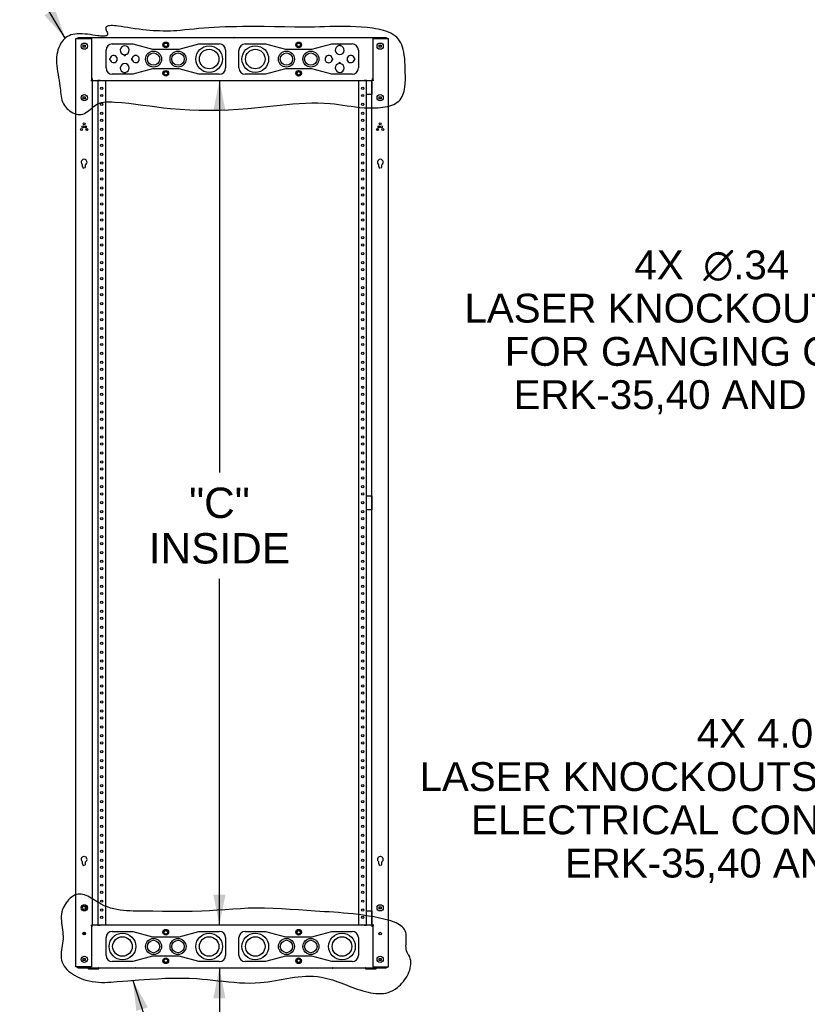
# Model space of a CAD drawing. Header units: inches. Extents: x 6 to 353, y 6 to 228.
# Tile 5 of 256: x 116 to 171, y 76 to 145. Entities that reach past the tile are written whole.
import ezdxf
from ezdxf.enums import TextEntityAlignment as Align

# ---------------------------------------------------------------- set-up
doc = ezdxf.new("R2010")
doc.units = ezdxf.units.IN
doc.header["$LTSCALE"] = 19.946667
doc.header["$MEASUREMENT"] = 0
doc.layers.get('0').update_dxf_attribs({"linetype": 'CONTINUOUS'})
for name, color, linetype in [('03_ALL_AXES', 7, 'CONTINUOUS'), ('08_ALL_COSMETICS', 7, 'CONTINUOUS'), ('09_ALL_DETAIL_ITEMS', 7, 'CONTINUOUS')]:
    doc.layers.add(name, color=color, linetype=linetype)
doc.styles.get("Standard").update_dxf_attribs({"font": 'arial.ttf'})
doc.styles.add('TEXTSTYLE_1', font='gdt_____.ttf', dxfattribs={"width": 0.8})
doc.dimstyles.new('DIMSTYLE_2', dxfattribs={"dimtxt": 2.133333, "dimasz": 2.133333, "dimexe": 0.06, "dimexo": 0.0625, "dimgap": 0.05, "dimtad": 0, "dimtih": 1, "dimtoh": 1, "dimzin": 4, "dimdsep": 46, "dimtxsty": 'Standard', "dimblk": '_FILLED', "dimblk1": '_FILLED', "dimblk2": '_FILLED', "dimcen": 0.09, "dimadec": 0, "dimazin": 0, "dimtfac": 1, "dimtofl": 0, "dimtmove": 0, "dimatfit": 3, "dimldrblk": '_FILLED', "dimfxl": 0, "dimtolj": 1, "dimtzin": 4, "dimarcsym": 0})
doc.dimstyles.new('DIMSTYLE_3', dxfattribs={"dimtxt": 2.026667, "dimasz": 2.133333, "dimexe": 0.06, "dimexo": 0.0625, "dimgap": 0.09, "dimtad": 0, "dimtih": 1, "dimtoh": 1, "dimzin": 4, "dimdsep": 46, "dimtxsty": 'Standard', "dimblk": '_FILLED', "dimblk1": '_FILLED', "dimblk2": '_FILLED', "dimcen": 0.09, "dimadec": 0, "dimazin": 0, "dimtfac": 1, "dimtmove": 0, "dimatfit": 2, "dimldrblk": '_FILLED', "dimfxl": 0, "dimtolj": 1, "dimtzin": 4, "dimarcsym": 0})
doc.dimstyles.new('DIMSTYLE_4', dxfattribs={"dimtxt": 2.133333, "dimasz": 2.133333, "dimexe": 0.06, "dimexo": 0.0625, "dimgap": 0.05, "dimtad": 0, "dimtih": 1, "dimtoh": 1, "dimdec": 3, "dimzin": 4, "dimdsep": 46, "dimtxsty": 'Standard', "dimblk": '_FILLED', "dimblk1": '_FILLED', "dimblk2": '_FILLED', "dimcen": 0.09, "dimadec": 0, "dimazin": 0, "dimtfac": 1, "dimtdec": 3, "dimtofl": 0, "dimtmove": 0, "dimatfit": 3, "dimldrblk": '_FILLED', "dimfxl": 0, "dimtolj": 1, "dimtzin": 4, "dimarcsym": 0})
doc.dimstyles.get("Standard").update_dxf_attribs({"dimtxt": 2.133333, "dimasz": 2.133333, "dimexe": 0.06, "dimexo": 0.0625, "dimgap": 0.09, "dimtad": 0, "dimtih": 1, "dimtoh": 1, "dimdec": 3, "dimzin": 4, "dimdsep": 46, "dimtxsty": 'Standard', "dimblk": '_FILLED', "dimblk1": '_FILLED', "dimblk2": '_FILLED', "dimcen": 0.09, "dimadec": 0, "dimazin": 0, "dimtp": 0.01, "dimtm": 0.01, "dimtfac": 1, "dimtdec": 3, "dimtofl": 0, "dimtmove": 0, "dimatfit": 3, "dimldrblk": '_FILLED', "dimfxl": 0, "dimtolj": 1, "dimtzin": 4, "dimarcsym": 0})

# ---------------------------------------------------------------- blocks, each defined once
blk = doc.blocks.new('_FILLED')
at = {"color": 0, "linetype": 'ByBlock'}
blk.add_solid([(0, 0), (-1, 0.2), (-1, -0.2)], dxfattribs=at)
blk = doc.blocks.new('*D8')
at = {"color": 7, "linetype": 'Continuous'}
for p, q in [((184.631, 131.43), (180.643, 127.643)), ((180.643, 127.643), (176.323, 127.643))]:
    blk.add_line(p, q, dxfattribs=at)
at = {"color": 7, "linetype": 'Continuous', "xscale": 2.1333333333, "yscale": 2.1333333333, "zscale": 2.1333333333, "rotation": 43.5191619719}
blk.add_blockref('_FILLED', (184.631, 131.43), dxfattribs=at)
at = {"color": 7, "linetype": 'Continuous'}
for s, height, p in [('[', 2.027, (172.952, 126.63)), (']', 2.027, (175.31, 126.63)), ('4X ', 2.0267, (163.507, 126.63)), ('.34', 2.0267, (170.142, 126.63)), ('9', 2.027, (174.526, 126.63)), ('LASER KNOCKOUTS', 2.02667, (175.31, 123.59)), ('FOR GANGING ON', 2.02667, (175.31, 120.55)), ('ERK-35,40 AND 44', 2.02667, (175.31, 117.51))]:
    blk.add_text(s, height=height, dxfattribs=at).set_placement(p, align=Align.RIGHT)
at = {"color": 7, "linetype": 'Continuous', "style": 'TEXTSTYLE_1'}
blk.add_text('n', height=2.027, dxfattribs=at).set_placement((166.209, 126.63), align=Align.RIGHT)
blk = doc.blocks.new('*D9')
at = {"color": 7, "linetype": 'Continuous'}
for p, q in [((186.25, 97.872), (184.248, 94.719)), ((184.248, 94.719), (179.928, 94.719))]:
    blk.add_line(p, q, dxfattribs=at)
at = {"color": 7, "linetype": 'Continuous', "xscale": 2.1333333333, "yscale": 2.1333333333, "zscale": 2.1333333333, "rotation": 57.5850262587}
blk.add_blockref('_FILLED', (186.25, 97.872), dxfattribs=at)
at = {"color": 7, "linetype": 'Continuous'}
for s, p in [('4X 4.0 [102]', (178.915, 93.706)), ('LASER KNOCKOUTS FOR', (178.915, 90.666)), (' ELECTRICAL CONDUIT', (178.915, 87.626)), ('ERK-35,40 AND 44', (178.915, 84.586))]:
    blk.add_text(s, height=2.02667, dxfattribs=at).set_placement(p, align=Align.RIGHT)
blk = doc.blocks.new('*D19')
at = {"color": 7, "linetype": 'Continuous'}
for p, q in [((130.075, 140.608), (130.075, 113.056)), ((130.075, 81.238), (130.075, 105.589))]:
    blk.add_line(p, q, dxfattribs=at)
at = {"color": 7, "linetype": 'Continuous', "xscale": 2.1333333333, "yscale": 2.1333333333, "zscale": 2.1333333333}
for p, rotation in [((130.075, 140.608), 90), ((130.075, 81.238), 270)]:
    blk.add_blockref('_FILLED', p, dxfattribs=dict(at, rotation=rotation))
at = {"color": 7, "linetype": 'Continuous'}
for s, p in [('"C"', (130.075, 109.856)), ('INSIDE', (130.075, 106.656))]:
    blk.add_text(s, height=2.1333, dxfattribs=at).set_placement(p, align=Align.CENTER)
blk = doc.blocks.new('*D20')
at = {"color": 7, "linetype": 'Continuous'}
for p, q in [((130.075, 81.238), (130.075, 86.571)), ((130.075, 78.238), (130.075, 72.536)), ((130.075, 72.536), (134.342, 72.536))]:
    blk.add_line(p, q, dxfattribs=at)
at = {"color": 7, "linetype": 'Continuous', "xscale": 2.1333333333, "yscale": 2.1333333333, "zscale": 2.1333333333}
for p, rotation in [((130.075, 81.238), 270), ((130.075, 78.238), 90)]:
    blk.add_blockref('_FILLED', p, dxfattribs=dict(at, rotation=rotation))
at = {"color": 7, "linetype": 'Continuous'}
for s, height, p in [('2X ', 2.1333, (135.408, 71.469)), ('3.00', 2.1333, (139.873, 71.469)), ('[', 2.133, (147.804, 71.469)), ('76', 2.1333, (148.629, 71.469)), (']', 2.133, (151.944, 71.469)), ('REAR OF', 2.1333, (135.408, 68.269)), ('RACK', 2.1333, (135.408, 65.069))]:
    blk.add_text(s, height=height, dxfattribs=at).set_placement(p)

msp = doc.modelspace()

# ---------------------------------------------------------------- linework, layer by layer
at = {"color": 7, "linetype": 'Continuous'}
for p, q in [((119.988, 78.2977), (119.988, 143.5477)), ((119.988, 143.5477), (121.09, 143.5477)), ((120.155, 143.5477), (120.155, 143.6077)), ((141.795, 143.6077), (120.155, 143.6077)), ((121.09, 143.5477), (121.09, 140.6097)), ((140.86, 143.5477), (140.86, 140.6097)), ((140.86, 143.5477), (141.962, 143.5477)), ((141.795, 143.5477), (141.795, 143.6077)), ((141.962, 78.2977), (141.962, 143.5477)), ((120.4975, 142.9452), (120.4975, 143.0882)), ((120.5025, 143.0832), (120.4975, 143.0882)), ((120.4975, 143.0882), (120.6405, 143.0882)), ((120.5025, 142.9502), (120.4975, 142.9452)), ((120.6405, 142.9452), (120.4975, 142.9452)), ((120.5025, 142.9502), (120.5025, 143.0832)), ((120.5025, 143.0832), (120.6355, 143.0832)), ((120.6355, 142.9502), (120.5025, 142.9502)), ((120.6355, 143.0832), (120.6405, 143.0882)), ((120.6355, 143.0832), (120.6355, 142.9502)), ((120.6355, 142.9502), (120.6405, 142.9452)), ((120.6405, 143.0882), (120.6405, 142.9452)), ((141.3095, 142.9452), (141.3095, 143.0882)), ((141.3145, 143.0832), (141.3095, 143.0882)), ((141.3095, 143.0882), (141.4525, 143.0882)), ((141.3145, 142.9502), (141.3095, 142.9452)), ((141.4525, 142.9452), (141.3095, 142.9452)), ((141.3145, 142.9502), (141.3145, 143.0832)), ((141.3145, 143.0832), (141.4475, 143.0832)), ((141.4475, 142.9502), (141.3145, 142.9502)), ((141.4475, 143.0832), (141.4525, 143.0882)), ((141.4475, 143.0832), (141.4475, 142.9502)), ((141.4475, 142.9502), (141.4525, 142.9452)), ((141.4525, 143.0882), (141.4525, 142.9452)), ((121.021, 140.6097), (121.09, 140.6097)), ((121.09, 140.6677), (121.128, 140.6677)), ((121.15, 140.6097), (121.1003, 140.6097)), ((121.128, 140.7367), (121.128, 140.6097)), ((121.15, 81.2357), (121.15, 140.6097)), ((121.15, 140.6077), (121.5337, 140.6077)), ((121.541, 81.2357), (121.541, 140.6097)), ((121.6911, 140.6077), (140.2588, 140.6077)), ((122.066, 140.6077), (122.066, 81.2377)), ((139.884, 81.2377), (139.884, 140.6077)), ((140.409, 81.2377), (140.409, 140.6077)), ((140.4163, 140.6077), (140.8, 140.6077)), ((140.784, 140.6077), (140.784, 139.6097)), ((140.8, 81.2357), (140.8, 140.6097)), ((140.8, 140.6097), (140.8497, 140.6097)), ((140.822, 140.7367), (140.822, 140.6097)), ((140.822, 140.6677), (140.86, 140.6677)), ((140.929, 140.6097), (140.86, 140.6097)), ((120.4975, 139.3202), (120.4975, 139.4632)), ((120.5025, 139.4582), (120.4975, 139.4632)), ((120.4975, 139.4632), (120.6405, 139.4632)), ((120.5025, 139.3252), (120.4975, 139.3202)), ((120.6405, 139.3202), (120.4975, 139.3202)), ((120.5025, 139.3252), (120.5025, 139.4582)), ((120.5025, 139.4582), (120.6355, 139.4582)), ((120.6355, 139.3252), (120.5025, 139.3252)), ((120.6355, 139.4582), (120.6405, 139.4632)), ((120.6355, 139.4582), (120.6355, 139.3252)), ((120.6355, 139.3252), (120.6405, 139.3202)), ((120.6405, 139.4632), (120.6405, 139.3202)), ((140.784, 139.6097), (140.409, 139.6097)), ((141.3095, 139.3202), (141.3095, 139.4632)), ((141.3145, 139.4582), (141.3095, 139.4632)), ((141.3095, 139.4632), (141.4525, 139.4632)), ((141.3145, 139.3252), (141.3095, 139.3202)), ((141.4525, 139.3202), (141.3095, 139.3202)), ((141.3145, 139.3252), (141.3145, 139.4582)), ((141.3145, 139.4582), (141.4475, 139.4582)), ((141.4475, 139.3252), (141.3145, 139.3252)), ((141.4475, 139.4582), (141.4525, 139.4632)), ((141.4475, 139.4582), (141.4475, 139.3252)), ((141.4475, 139.3252), (141.4525, 139.3202)), ((141.4525, 139.4632), (141.4525, 139.3202)), ((120.66, 137.2828), (120.66, 137.4208)), ((120.785, 137.0869), (120.785, 137.2249)), ((141.165, 137.2249), (141.165, 137.0869)), ((141.29, 137.4208), (141.29, 137.2828)), ((141.283, 134.5477), (141.283, 134.686)), ((141.503, 134.5477), (141.503, 134.686)), ((140.409, 111.4227), (140.784, 111.4227)), ((140.784, 111.4227), (140.784, 110.4227)), ((140.784, 110.4227), (140.409, 110.4227)), ((141.283, 85.5477), (141.283, 85.686)), ((141.503, 85.5477), (141.503, 85.686)), ((120.66, 82.3802), (120.66, 82.5273)), ((141.3095, 82.5252), (141.4525, 82.5252)), ((141.3145, 82.5202), (141.3095, 82.5252)), ((141.3095, 82.3822), (141.3095, 82.5252)), ((141.3145, 82.3872), (141.3095, 82.3822)), ((141.4525, 82.3822), (141.3095, 82.3822)), ((141.3145, 82.5202), (141.4475, 82.5202)), ((141.3145, 82.3872), (141.3145, 82.5202)), ((141.4475, 82.3872), (141.3145, 82.3872)), ((141.4475, 82.5202), (141.4525, 82.5252)), ((141.4475, 82.5202), (141.4475, 82.3872)), ((141.4475, 82.3872), (141.4525, 82.3822)), ((141.4525, 82.5252), (141.4525, 82.3822)), ((140.409, 82.2357), (140.784, 82.2357)), ((140.784, 82.2357), (140.784, 81.2377)), ((121.021, 81.2357), (121.09, 81.2357)), ((121.09, 81.2357), (121.09, 78.2977)), ((121.128, 81.1777), (121.09, 81.1777)), ((121.15, 81.2357), (121.1003, 81.2357)), ((121.128, 81.1087), (121.128, 81.2357)), ((121.5337, 81.2377), (121.15, 81.2377)), ((140.2588, 81.2377), (121.6911, 81.2377)), ((140.8, 81.2377), (140.4163, 81.2377)), ((140.8, 81.2357), (140.8497, 81.2357)), ((140.822, 81.1087), (140.822, 81.2357)), ((140.86, 81.1777), (140.822, 81.1777)), ((140.929, 81.2357), (140.86, 81.2357)), ((140.86, 81.2357), (140.86, 78.2977)), ((120.4975, 80.7127), (120.6405, 80.7127)), ((120.4975, 80.5697), (120.4975, 80.7127)), ((120.6405, 80.5697), (120.4975, 80.5697)), ((120.5025, 80.5793), (120.5025, 80.7031)), ((120.5071, 80.7077), (120.6309, 80.7077)), ((120.6309, 80.5747), (120.5071, 80.5747)), ((120.6355, 80.7031), (120.6355, 80.5793)), ((120.6405, 80.7127), (120.6405, 80.5697)), ((120.4975, 78.9002), (120.6405, 78.9002)), ((120.5025, 78.8952), (120.4975, 78.9002)), ((120.4975, 78.7572), (120.4975, 78.9002)), ((120.5025, 78.8952), (120.6355, 78.8952)), ((120.5025, 78.7622), (120.5025, 78.8952)), ((120.6355, 78.8952), (120.6405, 78.9002)), ((120.6355, 78.8952), (120.6355, 78.7622)), ((120.6405, 78.9002), (120.6405, 78.7572)), ((141.3095, 78.9002), (141.4525, 78.9002)), ((141.3145, 78.8952), (141.3095, 78.9002)), ((141.3095, 78.7572), (141.3095, 78.9002)), ((141.3145, 78.8952), (141.4475, 78.8952)), ((141.3145, 78.7622), (141.3145, 78.8952)), ((141.4475, 78.8952), (141.4525, 78.9002)), ((141.4475, 78.8952), (141.4475, 78.7622)), ((141.4525, 78.9002), (141.4525, 78.7572)), ((121.09, 78.2977), (119.988, 78.2977)), ((120.155, 78.2977), (120.155, 78.2377)), ((120.155, 78.2377), (141.795, 78.2377)), ((120.5025, 78.7622), (120.4975, 78.7572)), ((120.6405, 78.7572), (120.4975, 78.7572)), ((120.6355, 78.7622), (120.5025, 78.7622)), ((120.6355, 78.7622), (120.6405, 78.7572)), ((120.85, 78.1817), (120.85, 78.2157)), ((121.6, 78.1817), (121.6, 78.2157)), ((140.35, 78.1817), (140.35, 78.2157)), ((140.86, 78.2977), (141.962, 78.2977)), ((141.1, 78.1817), (141.1, 78.2157)), ((141.3145, 78.7622), (141.3095, 78.7572)), ((141.4525, 78.7572), (141.3095, 78.7572)), ((141.4475, 78.7622), (141.3145, 78.7622)), ((141.4475, 78.7622), (141.4525, 78.7572)), ((141.795, 78.2977), (141.795, 78.2377)), ((120.872, 78.1597), (121.578, 78.1597)), ((140.372, 78.1597), (141.078, 78.1597))]:
    msp.add_line(p, q, dxfattribs=at)
for points in [[(122.1745, 144.01), (122.1996, 143.9456), (122.2108, 143.8905), (122.2088, 143.8443), (122.1942, 143.8062), (122.1679, 143.7757), (122.1304, 143.7523), (122.0826, 143.7353), (122.025, 143.7243), (121.9583, 143.7186), (121.8834, 143.7177), (121.8008, 143.721), (121.7113, 143.728), (121.6156, 143.738), (121.5143, 143.7505), (121.3475, 143.7737), (121.1716, 143.7993), (120.9892, 143.8254), (120.803, 143.8497), (120.6157, 143.8702), (120.4297, 143.8846), (120.2479, 143.8909), (120.0727, 143.8869), (119.9069, 143.8704), (119.7611, 143.842), (119.6256, 143.8015), (119.5002, 143.7498), (119.3845, 143.6877), (119.2782, 143.616), (119.1811, 143.5356), (119.0929, 143.4473), (119.0133, 143.3521), (118.9201, 143.2157), (118.8409, 143.0703), (118.775, 142.9181), (118.7219, 142.7609), (118.6808, 142.6009), (118.651, 142.4401), (118.6281, 142.2345), (118.6204, 142.0305), (118.6258, 141.8278), (118.6418, 141.6259), (118.6662, 141.4245), (118.6967, 141.2232), (118.731, 141.0218), (118.7668, 140.8199), (118.8018, 140.617), (118.8338, 140.413), (118.8603, 140.2073), (118.8747, 140.0655), (118.8875, 139.9234), (118.9007, 139.7815), (118.9163, 139.6406), (118.9365, 139.5011), (118.963, 139.3637), (118.9981, 139.229), (119.0437, 139.0975), (119.1017, 138.9699), (119.1743, 138.8468), (119.2507, 138.7434), (119.3381, 138.6453), (119.435, 138.5538), (119.5398, 138.4701), (119.6508, 138.3957), (119.7666, 138.3319), (119.8855, 138.28), (120.0059, 138.2414), (120.1262, 138.2174), (120.2449, 138.2095), (120.3604, 138.2188), (120.4734, 138.2468), (120.5821, 138.2911), (120.6876, 138.349), (120.7906, 138.4175), (120.892, 138.4937), (120.9925, 138.5748), (121.093, 138.6578), (121.1943, 138.7399), (121.2974, 138.8181), (121.4029, 138.8896), (121.5117, 138.9514), (121.6478, 139.0102), (121.7891, 139.0529), (121.9347, 139.0817), (122.0838, 139.0987), (122.2355, 139.106), (122.389, 139.1058), (122.5434, 139.1), (122.6978, 139.091), (123.2063, 139.0513), (123.7076, 139.001), (124.2031, 138.9429), (124.6941, 138.8799), (125.182, 138.815), (125.668, 138.751), (126.1536, 138.6909), (126.64, 138.6374), (127.3102, 138.5792), (127.984, 138.5385), (128.6611, 138.515), (129.3411, 138.5082), (130.0236, 138.5175), (130.7082, 138.5425), (131.3946, 138.5827), (132.0823, 138.6374), (132.5339, 138.6808), (132.9857, 138.7284), (133.4372, 138.7782), (133.8883, 138.8285), (134.3385, 138.8773), (134.7876, 138.9226), (135.2352, 138.9627), (135.6811, 138.9957), (136.1249, 139.0195), (136.5664, 139.0324), (137.0052, 139.0324), (137.4409, 139.0177), (137.8734, 138.9863), (138.1672, 138.9548), (138.4604, 138.917), (138.754, 138.8752), (139.049, 138.8319), (139.3466, 138.7894), (139.6477, 138.7502), (139.9534, 138.7164), (140.2647, 138.6906), (140.5827, 138.6751), (140.9085, 138.6723), (141.0757, 138.6765), (141.2438, 138.6852), (141.4115, 138.699), (141.5776, 138.7186), (141.7406, 138.7445), (141.8993, 138.7776), (142.0524, 138.8184), (142.1985, 138.8675), (142.3365, 138.9257), (142.4648, 138.9935), (142.5824, 139.0716), (142.6877, 139.1607), (142.7748, 139.2549), (142.8507, 139.3586), (142.9161, 139.4712), (142.9718, 139.592), (143.0184, 139.7203), (143.0568, 139.8554), (143.0875, 139.9966), (143.1114, 140.1433), (143.1371, 140.3874), (143.15, 140.6408), (143.153, 140.9007), (143.1491, 141.1641), (143.1412, 141.4284), (143.1322, 141.6723), (143.1201, 141.9127), (143.1028, 142.1482), (143.078, 142.3771), (143.0438, 142.5978), (143.0063, 142.7742), (142.9594, 142.9429), (142.9019, 143.1029), (142.8325, 143.2533), (142.7499, 143.3932), (142.6528, 143.5215), (142.54, 143.6383), (142.4127, 143.7433), (142.2723, 143.8372), (142.1202, 143.9208), (141.9579, 143.9946), (141.7866, 144.0596), (141.6079, 144.1163), (141.423, 144.1655), (141.2333, 144.2079), (141.0403, 144.2442), (140.8453, 144.2752), (140.6498, 144.3015), (140.455, 144.3239), (140.061, 144.3599), (139.6752, 144.3841), (139.2965, 144.3981), (138.924, 144.4038), (138.5564, 144.4028), (138.1928, 144.397), (137.8321, 144.3879), (137.4733, 144.3773), (137.1153, 144.3671), (136.757, 144.3588), (136.0664, 144.3522), (135.3698, 144.3556), (134.6662, 144.3652), (133.9542, 144.3772), (133.2329, 144.388), (132.5009, 144.3937), (132.0965, 144.3934), (131.6906, 144.3904), (131.2852, 144.3845), (130.8823, 144.3757), (130.4838, 144.3638), (130.0918, 144.3487), (129.7083, 144.3303)], [(129.7083, 144.3303), (129.3352, 144.3085), (128.9746, 144.2831), (128.6285, 144.2542), (128.2884, 144.2209), (127.9593, 144.1861), (127.6347, 144.1522), (127.308, 144.1216), (127.086, 144.1043), (126.8583, 144.0903), (126.623, 144.0802), (126.3782, 144.0749), (126.1221, 144.0751), (125.8526, 144.0814), (125.6406, 144.0906), (125.4192, 144.104), (125.1877, 144.1218), (124.9452, 144.1445), (124.6909, 144.1722), (124.4239, 144.2054), (124.1436, 144.2442), (123.8491, 144.289), (123.6248, 144.3254), (123.3977, 144.3623), (123.1729, 144.397), (122.9555, 144.4267), (122.8173, 144.4424), (122.6862, 144.4538), (122.5637, 144.46), (122.4515, 144.4603), (122.351, 144.4538), (122.2638, 144.4398), (122.2008, 144.4211), (122.1495, 144.3956), (122.1111, 144.3629), (122.0865, 144.3225), (122.0766, 144.2738), (122.0823, 144.2163), (122.1048, 144.1495), (122.1392, 144.0796), (122.1745, 144.01)], [(143.3214, 79.2238), (143.2696, 79.3254), (143.2334, 79.4334), (143.2103, 79.5467), (143.198, 79.6641), (143.1941, 79.7845), (143.1963, 79.9068), (143.2022, 80.03), (143.2093, 80.1528), (143.2154, 80.2743), (143.2181, 80.3932), (143.215, 80.5085), (143.2037, 80.6191), (143.1818, 80.7239), (143.142, 80.8348), (143.0866, 80.9372), (143.0169, 81.0316), (142.934, 81.1183), (142.839, 81.198), (142.7332, 81.271), (142.6177, 81.3378), (142.4936, 81.3988), (142.3169, 81.472), (142.1298, 81.537), (141.9351, 81.5947), (141.7355, 81.6463), (141.5339, 81.6929), (141.3329, 81.7356), (140.9404, 81.8121), (140.5601, 81.8784), (140.1907, 81.9354), (139.8309, 81.9842), (139.4792, 82.0258), (139.1343, 82.0613), (138.795, 82.0916), (138.4597, 82.1178), (138.1272, 82.141), (137.7961, 82.1622), (137.465, 82.1824), (137.1327, 82.2027), (136.7976, 82.224), (136.2222, 82.264), (135.6374, 82.3066), (135.0454, 82.3481), (134.4481, 82.3851), (133.8477, 82.414), (133.2464, 82.4312), (132.6462, 82.4333), (132.0987, 82.4199), (131.5534, 82.3947), (131.0099, 82.3614), (130.4676, 82.3238), (129.9261, 82.2859), (129.3849, 82.2513), (128.8435, 82.224), (128.1542, 82.2037), (127.4638, 82.1971), (126.7723, 82.2001), (126.0799, 82.2083), (125.3864, 82.2177), (124.6921, 82.224), (124.4625, 82.225), (124.2331, 82.2266), (124.0039, 82.2304), (123.775, 82.2379), (123.5468, 82.2505), (123.3193, 82.2696), (123.0927, 82.2968), (122.8672, 82.3336), (122.6429, 82.3814), (122.42, 82.4417), (122.1988, 82.516), (121.9792, 82.6057), (121.7616, 82.7124), (121.6413, 82.7794), (121.5216, 82.8504), (121.4025, 82.9238), (121.2839, 82.9978), (121.1658, 83.071), (121.0483, 83.1414), (120.9312, 83.2076), (120.8146, 83.2678), (120.6983, 83.3204), (120.5824, 83.3636), (120.4669, 83.3959), (120.3516, 83.4155), (120.2367, 83.4208), (120.1219, 83.4101), (120.0074, 83.3822), (119.8941, 83.3381), (119.783, 83.2793), (119.675, 83.2071), (119.5711, 83.1232), (119.4723, 83.0289), (119.3795, 82.9257), (119.2937, 82.8152), (119.216, 82.6987), (119.1472, 82.5778), (119.0884, 82.454), (119.0405, 82.3286), (118.9969, 82.1726), (118.9694, 82.0164), (118.9557, 81.86), (118.9535, 81.7034), (118.9606, 81.5465), (118.9745, 81.3892), (118.9932, 81.2314), (119.0354, 80.9141)], [(119.0354, 80.9141), (119.0543, 80.7544), (119.0688, 80.5939), (119.0766, 80.4326), (119.0753, 80.2703), (119.0645, 80.1155), (119.0463, 79.9602), (119.0235, 79.8051), (118.9989, 79.6508), (118.9753, 79.4977), (118.9556, 79.3464), (118.9424, 79.1975), (118.9387, 79.0514), (118.9472, 78.9088), (118.9707, 78.7702), (119.0137, 78.6297), (119.0748, 78.4945), (119.1526, 78.3647), (119.2454, 78.2407), (119.352, 78.1227), (119.4706, 78.011), (119.6, 77.9058), (119.7386, 77.8075), (119.8848, 77.7161), (120.0373, 77.6322), (120.1946, 77.5558), (120.3552, 77.4872), (120.5175, 77.4268), (120.6801, 77.3748), (120.9056, 77.3162), (121.129, 77.2728), (121.3507, 77.2429), (121.571, 77.2248), (121.7901, 77.2168), (122.0083, 77.2173), (122.2259, 77.2245), (122.4432, 77.2369), (122.6605, 77.2526), (122.878, 77.2701), (123.6423, 77.3322), (124.4106, 77.3915), (125.1805, 77.4445), (125.7329, 77.4765), (126.285, 77.5011), (126.8371, 77.516), (127.3893, 77.5189), (127.9418, 77.5075), (128.4947, 77.4794), (128.8681, 77.4505), (129.2417, 77.4151), (129.6154, 77.3755), (129.9889, 77.3341), (130.3623, 77.2929), (130.7353, 77.2543), (131.1079, 77.2204), (131.4799, 77.1935), (131.8513, 77.1758), (132.2219, 77.1696), (132.5915, 77.177), (132.9601, 77.2003), (133.2257, 77.2279), (133.4908, 77.2632), (133.7556, 77.3044), (134.0204, 77.3498), (134.2852, 77.3977), (134.5503, 77.4462), (134.8158, 77.4937), (135.0818, 77.5384), (135.3486, 77.5785), (135.6163, 77.6122), (135.8851, 77.638), (136.1552, 77.6538), (136.4266, 77.6582), (136.6997, 77.6491), (136.9745, 77.625), (137.2512, 77.5841), (137.4432, 77.5454), (137.6362, 77.4988), (137.8298, 77.4453), (138.0239, 77.3859), (138.2184, 77.3216), (138.4131, 77.2534), (138.6079, 77.1822), (138.8025, 77.109), (138.9969, 77.0348), (139.1909, 76.9606), (139.3843, 76.8873), (139.5769, 76.816), (139.7687, 76.7476), (139.9595, 76.6831), (140.149, 76.6235), (140.3372, 76.5698)], [(140.3372, 76.5698), (140.5239, 76.5229), (140.7089, 76.4839), (140.892, 76.4536), (141.0732, 76.4331), (141.2523, 76.4235), (141.429, 76.4255), (141.6033, 76.4403), (141.775, 76.4688), (141.9439, 76.5121), (142.1099, 76.5709), (142.2728, 76.6465), (142.4325, 76.7397), (142.5888, 76.8515), (142.6989, 76.9437), (142.8062, 77.0452), (142.9098, 77.1548), (143.0088, 77.2716), (143.1023, 77.3947), (143.1893, 77.523), (143.2689, 77.6557), (143.3402, 77.7916), (143.4022, 77.9299), (143.454, 78.0696), (143.4948, 78.2096), (143.5235, 78.3491), (143.5392, 78.487), (143.5411, 78.6224), (143.5281, 78.7543), (143.4995, 78.8817), (143.4541, 79.0036), (143.3912, 79.1191), (143.356, 79.1713), (143.3214, 79.2238)]]:
    msp.add_lwpolyline(points, dxfattribs=at)
for centre, radius in [((126.303, 143.1077), 0.2), ((135.647, 143.1077), 0.2), ((141.381, 143.0167), 0.2185), ((126.303, 141.1077), 0.2), ((135.647, 141.1077), 0.2), ((141.381, 139.3917), 0.2185), ((141.1899, 137.1559), 0.069), ((141.2854, 137.3518), 0.069), ((141.381, 137.5477), 0.069), ((141.4766, 137.3518), 0.069), ((141.5721, 137.1559), 0.069), ((141.381, 82.4537), 0.2185), ((126.303, 80.7377), 0.2), ((135.647, 80.7377), 0.2), ((141.381, 80.6412), 0.094), ((126.303, 78.7377), 0.2), ((135.647, 78.7377), 0.2), ((141.381, 78.8287), 0.2185)]:
    msp.add_circle(centre, radius, dxfattribs=at)
for centre, radius, start, end in [((120.164, 143.4787), 0.129, 95.274203, 147.052852), ((141.786, 143.4787), 0.129, 32.947148, 84.725797), ((141.393, 134.8607), 0.2065, 96.953592, 237.813197), ((141.393, 134.8607), 0.2065, 302.186803, 83.046408), ((141.393, 134.5477), 0.11, 180, 256.862746), ((141.393, 134.5477), 0.11, 283.137254, 360), ((141.393, 85.8607), 0.2065, 96.953592, 237.812771), ((141.393, 85.8607), 0.2065, 302.187229, 83.046408), ((141.393, 85.5477), 0.11, 180, 256.863441), ((141.393, 85.5477), 0.11, 283.136559, 360), ((120.164, 78.3667), 0.129, 212.947148, 264.725797), ((120.872, 78.2157), 0.022, 90, 180), ((121.578, 78.2157), 0.022, 0, 90), ((140.372, 78.2157), 0.022, 90, 180), ((141.078, 78.2157), 0.022, 0, 90), ((141.786, 78.3667), 0.129, 275.274203, 327.052852), ((120.872, 78.1817), 0.022, 180, 270), ((121.578, 78.1817), 0.022, 270, 360), ((140.372, 78.1817), 0.022, 180, 270), ((141.078, 78.1817), 0.022, 270, 360)]:
    msp.add_arc(centre, radius, start, end, dxfattribs=at)
for points in [[(121.6911, 140.6077), (121.6791, 140.6077), (121.6529, 140.6106), (121.6124, 140.6131), (121.5719, 140.6106), (121.5457, 140.6077), (121.5337, 140.6077)], [(140.4163, 140.6077), (140.4042, 140.6077), (140.3781, 140.6106), (140.3376, 140.6131), (140.2971, 140.6106), (140.2709, 140.6077), (140.2588, 140.6077)], [(121.5337, 81.2377), (121.5457, 81.2377), (121.5719, 81.2349), (121.6124, 81.2323), (121.6529, 81.2349), (121.6791, 81.2377), (121.6911, 81.2377)], [(140.2588, 81.2377), (140.2709, 81.2377), (140.2971, 81.2349), (140.3376, 81.2323), (140.3781, 81.2349), (140.4042, 81.2377), (140.4163, 81.2377)]]:
    msp.add_open_spline(points, degree=3, knots=[0, 0, 0, 0, 0.2292534, 0.5, 0.7707466, 1, 1, 1, 1], dxfattribs=at)
at = {"layer": '03_ALL_AXES', "color": 7, "linetype": 'Continuous'}
for p, q in [((126.1485, 143.1969), (126.303, 143.2861)), ((126.303, 143.2861), (126.4575, 143.1969)), ((130.8545, 143.6227), (131.0955, 143.6227)), ((135.4925, 143.1969), (135.647, 143.2861)), ((135.647, 143.2861), (135.8015, 143.1969)), ((122.1, 141.4832), (122.1, 142.7322)), ((122.538, 143.1702), (123.975, 143.1702)), ((123.975, 143.1702), (125.372, 142.7959)), ((125.372, 142.7959), (127.234, 142.7959)), ((126.1485, 143.0185), (126.1485, 143.1969)), ((126.303, 142.9293), (126.1485, 143.0185)), ((126.4575, 143.0185), (126.303, 142.9293)), ((126.4575, 143.1969), (126.4575, 143.0185)), ((127.234, 142.7959), (128.631, 143.1702)), ((128.631, 143.1702), (130.068, 143.1702)), ((130.506, 142.7322), (130.506, 141.4832)), ((131.444, 141.4832), (131.444, 142.7322)), ((131.882, 143.1702), (133.319, 143.1702)), ((133.319, 143.1702), (134.716, 142.7959)), ((134.716, 142.7959), (136.578, 142.7959)), ((135.4925, 143.0185), (135.4925, 143.1969)), ((135.647, 142.9293), (135.4925, 143.0185)), ((135.8015, 143.0185), (135.647, 142.9293)), ((135.8015, 143.1969), (135.8015, 143.0185)), ((136.578, 142.7959), (137.975, 143.1702)), ((137.975, 143.1702), (139.412, 143.1702)), ((139.85, 142.7322), (139.85, 141.4832)), ((122.86, 142.2293), (122.86, 141.9861)), ((124.3812, 142.2749), (124.413, 142.2293)), ((124.413, 142.2293), (124.413, 141.9861)), ((137.537, 141.9861), (137.537, 142.2293)), ((137.5687, 141.9406), (137.537, 141.9861)), ((139.09, 141.9861), (139.09, 142.2293)), ((125.372, 141.4196), (123.975, 141.0452)), ((127.234, 141.4196), (125.372, 141.4196)), ((126.1485, 141.1969), (126.303, 141.2861)), ((126.1485, 141.0185), (126.1485, 141.1969)), ((126.303, 141.2861), (126.4575, 141.1969)), ((126.4575, 141.1969), (126.4575, 141.0185)), ((128.631, 141.0452), (127.234, 141.4196)), ((134.716, 141.4196), (133.319, 141.0452)), ((136.578, 141.4196), (134.716, 141.4196)), ((135.4925, 141.1969), (135.647, 141.2861)), ((135.4925, 141.0185), (135.4925, 141.1969)), ((135.647, 141.2861), (135.8015, 141.1969)), ((135.8015, 141.1969), (135.8015, 141.0185)), ((137.975, 141.0452), (136.578, 141.4196)), ((121.5337, 140.6077), (121.6911, 140.6077)), ((123.975, 141.0452), (122.538, 141.0452)), ((126.303, 140.9293), (126.1485, 141.0185)), ((126.4575, 141.0185), (126.303, 140.9293)), ((130.068, 141.0452), (128.631, 141.0452)), ((133.319, 141.0452), (131.882, 141.0452)), ((135.647, 140.9293), (135.4925, 141.0185)), ((135.8015, 141.0185), (135.647, 140.9293)), ((139.412, 141.0452), (137.975, 141.0452)), ((140.2588, 140.6077), (140.4163, 140.6077)), ((121.6911, 81.2377), (121.5337, 81.2377)), ((140.4163, 81.2377), (140.2588, 81.2377)), ((122.1, 79.1132), (122.1, 80.3622)), ((122.538, 80.8002), (123.975, 80.8002)), ((123.975, 80.8002), (125.372, 80.4259)), ((125.372, 80.4259), (127.234, 80.4259)), ((126.1485, 80.8269), (126.303, 80.9161)), ((126.1485, 80.6485), (126.1485, 80.8269)), ((126.303, 80.5593), (126.1485, 80.6485)), ((126.303, 80.9161), (126.4575, 80.8269)), ((126.4575, 80.6485), (126.303, 80.5593)), ((126.4575, 80.8269), (126.4575, 80.6485)), ((127.234, 80.4259), (128.631, 80.8002)), ((128.631, 80.8002), (130.068, 80.8002)), ((130.506, 80.3622), (130.506, 79.1132)), ((131.444, 79.1132), (131.444, 80.3622)), ((131.882, 80.8002), (133.319, 80.8002)), ((133.319, 80.8002), (134.716, 80.4259)), ((134.716, 80.4259), (136.578, 80.4259)), ((135.4925, 80.8269), (135.647, 80.9161)), ((135.4925, 80.6485), (135.4925, 80.8269)), ((135.647, 80.5593), (135.4925, 80.6485)), ((135.647, 80.9161), (135.8015, 80.8269)), ((135.8015, 80.6485), (135.647, 80.5593)), ((135.8015, 80.8269), (135.8015, 80.6485)), ((136.578, 80.4259), (137.975, 80.8002)), ((137.975, 80.8002), (139.412, 80.8002)), ((139.85, 80.3622), (139.85, 79.1132)), ((125.372, 79.0496), (123.975, 78.6752)), ((127.234, 79.0496), (125.372, 79.0496)), ((126.1485, 78.8269), (126.303, 78.9161)), ((126.303, 78.9161), (126.4575, 78.8269)), ((128.631, 78.6752), (127.234, 79.0496)), ((134.716, 79.0496), (133.319, 78.6752)), ((136.578, 79.0496), (134.716, 79.0496)), ((135.4925, 78.8269), (135.647, 78.9161)), ((135.647, 78.9161), (135.8015, 78.8269)), ((137.975, 78.6752), (136.578, 79.0496)), ((123.975, 78.6752), (122.538, 78.6752)), ((124.1555, 78.2227), (123.9145, 78.2227)), ((125.926, 78.2227), (125.604, 78.2227)), ((126.1485, 78.6485), (126.1485, 78.8269)), ((126.303, 78.5593), (126.1485, 78.6485)), ((126.4575, 78.6485), (126.303, 78.5593)), ((126.4575, 78.8269), (126.4575, 78.6485)), ((130.068, 78.6752), (128.631, 78.6752)), ((133.319, 78.6752), (131.882, 78.6752)), ((135.4925, 78.6485), (135.4925, 78.8269)), ((135.647, 78.5593), (135.4925, 78.6485)), ((135.8015, 78.6485), (135.647, 78.5593)), ((135.8015, 78.8269), (135.8015, 78.6485)), ((138.0355, 78.2227), (137.7945, 78.2227)), ((139.412, 78.6752), (137.975, 78.6752))]:
    msp.add_line(p, q, dxfattribs=at)
for centre, radius in [((126.303, 143.1077), 0.154), ((135.647, 143.1077), 0.154), ((120.569, 143.0167), 0.2185), ((125.443, 142.1077), 0.5625), ((126.303, 143.1077), 0.1245), ((127.163, 142.1077), 0.5625), ((129.351, 142.1077), 0.9375), ((129.351, 142.1077), 0.6875), ((132.599, 142.1077), 0.9375), ((132.599, 142.1077), 0.6875), ((134.787, 142.1077), 0.5625), ((135.647, 143.1077), 0.1245), ((136.507, 142.1077), 0.5625), ((125.443, 142.1077), 0.4375), ((127.163, 142.1077), 0.4375), ((134.787, 142.1077), 0.4375), ((136.507, 142.1077), 0.4375), ((126.303, 141.1077), 0.154), ((126.303, 141.1077), 0.1245), ((135.647, 141.1077), 0.154), ((135.647, 141.1077), 0.1245), ((121.801, 140.0477), 0.081), ((140.149, 140.0477), 0.081), ((120.569, 139.3917), 0.2185), ((121.801, 139.5477), 0.081), ((140.149, 139.5477), 0.081), ((121.801, 138.9227), 0.081), ((140.149, 138.9227), 0.081), ((121.801, 138.2977), 0.081), ((121.801, 137.7977), 0.081), ((140.149, 138.2977), 0.081), ((140.149, 137.7977), 0.081), ((120.3779, 137.1559), 0.069), ((120.4734, 137.3518), 0.069), ((120.569, 137.5477), 0.069), ((120.6646, 137.3518), 0.069), ((120.7601, 137.1559), 0.069), ((121.801, 137.1727), 0.081), ((140.149, 137.1727), 0.081), ((121.801, 136.5477), 0.081), ((140.149, 136.5477), 0.081), ((121.801, 136.0477), 0.081), ((140.149, 136.0477), 0.081), ((121.801, 135.4227), 0.081), ((140.149, 135.4227), 0.081), ((121.801, 134.7977), 0.081), ((121.801, 134.2977), 0.081), ((140.149, 134.7977), 0.081), ((140.149, 134.2977), 0.081), ((121.801, 133.6727), 0.081), ((140.149, 133.6727), 0.081), ((121.801, 133.0477), 0.081), ((140.149, 133.0477), 0.081), ((121.801, 132.5477), 0.081), ((140.149, 132.5477), 0.081), ((121.801, 131.9227), 0.081), ((140.149, 131.9227), 0.081), ((121.801, 131.2977), 0.081), ((121.801, 130.7977), 0.081), ((140.149, 131.2977), 0.081), ((140.149, 130.7977), 0.081), ((121.801, 130.1727), 0.081), ((140.149, 130.1727), 0.081), ((121.801, 129.5477), 0.081), ((140.149, 129.5477), 0.081), ((121.801, 129.0477), 0.081), ((140.149, 129.0477), 0.081), ((121.801, 128.4227), 0.081), ((140.149, 128.4227), 0.081), ((121.801, 127.7977), 0.081), ((121.801, 127.2977), 0.081), ((140.149, 127.7977), 0.081), ((140.149, 127.2977), 0.081), ((121.801, 126.6727), 0.081), ((140.149, 126.6727), 0.081), ((121.801, 126.0477), 0.081), ((140.149, 126.0477), 0.081), ((121.801, 125.5477), 0.081), ((140.149, 125.5477), 0.081), ((121.801, 124.9227), 0.081), ((140.149, 124.9227), 0.081), ((121.801, 124.2977), 0.081), ((121.801, 123.7977), 0.081), ((140.149, 124.2977), 0.081), ((140.149, 123.7977), 0.081), ((121.801, 123.1727), 0.081), ((140.149, 123.1727), 0.081), ((121.801, 122.5477), 0.081), ((140.149, 122.5477), 0.081), ((121.801, 122.0477), 0.081), ((140.149, 122.0477), 0.081), ((121.801, 121.4227), 0.081), ((140.149, 121.4227), 0.081), ((121.801, 120.7977), 0.081), ((140.149, 120.7977), 0.081), ((121.801, 120.2977), 0.081), ((121.801, 119.6727), 0.081), ((140.149, 120.2977), 0.081), ((140.149, 119.6727), 0.081), ((121.801, 119.0477), 0.081), ((140.149, 119.0477), 0.081), ((121.801, 118.5477), 0.081), ((140.149, 118.5477), 0.081), ((121.801, 117.9227), 0.081), ((140.149, 117.9227), 0.081), ((121.801, 117.2977), 0.081), ((140.149, 117.2977), 0.081), ((121.801, 116.7977), 0.081), ((140.149, 116.7977), 0.081), ((121.801, 116.1727), 0.081), ((121.801, 115.5477), 0.081), ((140.149, 116.1727), 0.081), ((140.149, 115.5477), 0.081), ((121.801, 115.0477), 0.081), ((140.149, 115.0477), 0.081), ((121.801, 114.4227), 0.081), ((140.149, 114.4227), 0.081), ((121.801, 113.7977), 0.081), ((140.149, 113.7977), 0.081), ((121.801, 113.2977), 0.081), ((140.149, 113.2977), 0.081), ((121.801, 112.6727), 0.081), ((121.801, 112.0477), 0.081), ((140.149, 112.6727), 0.081), ((140.149, 112.0477), 0.081), ((121.801, 111.5477), 0.081), ((140.149, 111.5477), 0.081), ((121.801, 110.9227), 0.081), ((140.149, 110.9227), 0.081), ((121.801, 110.2977), 0.081), ((140.149, 110.2977), 0.081), ((121.801, 109.7977), 0.081), ((140.149, 109.7977), 0.081), ((121.801, 109.1727), 0.081), ((140.149, 109.1727), 0.081), ((121.801, 108.5477), 0.081), ((121.801, 108.0477), 0.081), ((140.149, 108.5477), 0.081), ((140.149, 108.0477), 0.081), ((121.801, 107.4227), 0.081), ((140.149, 107.4227), 0.081), ((121.801, 106.7977), 0.081), ((140.149, 106.7977), 0.081), ((121.801, 106.2977), 0.081), ((140.149, 106.2977), 0.081), ((121.801, 105.6727), 0.081), ((140.149, 105.6727), 0.081), ((121.801, 105.0477), 0.081), ((121.801, 104.5477), 0.081), ((140.149, 105.0477), 0.081), ((140.149, 104.5477), 0.081), ((121.801, 103.9227), 0.081), ((140.149, 103.9227), 0.081), ((121.801, 103.2977), 0.081), ((140.149, 103.2977), 0.081), ((121.801, 102.7977), 0.081), ((140.149, 102.7977), 0.081), ((121.801, 102.1727), 0.081), ((140.149, 102.1727), 0.081), ((121.801, 101.5477), 0.081), ((121.801, 101.0477), 0.081), ((140.149, 101.5477), 0.081), ((140.149, 101.0477), 0.081), ((121.801, 100.4227), 0.081), ((140.149, 100.4227), 0.081), ((121.801, 99.7977), 0.081), ((140.149, 99.7977), 0.081), ((121.801, 99.2977), 0.081), ((140.149, 99.2977), 0.081), ((121.801, 98.6727), 0.081), ((140.149, 98.6727), 0.081), ((121.801, 98.0477), 0.081), ((121.801, 97.5477), 0.081), ((140.149, 98.0477), 0.081), ((140.149, 97.5477), 0.081), ((121.801, 96.9227), 0.081), ((140.149, 96.9227), 0.081), ((121.801, 96.2977), 0.081), ((140.149, 96.2977), 0.081), ((121.801, 95.7977), 0.081), ((140.149, 95.7977), 0.081), ((121.801, 95.1727), 0.081), ((140.149, 95.1727), 0.081), ((121.801, 94.5477), 0.081), ((121.801, 94.0477), 0.081), ((140.149, 94.5477), 0.081), ((140.149, 94.0477), 0.081), ((121.801, 93.4227), 0.081), ((140.149, 93.4227), 0.081), ((121.801, 92.7977), 0.081), ((140.149, 92.7977), 0.081), ((121.801, 92.2977), 0.081), ((140.149, 92.2977), 0.081), ((121.801, 91.6727), 0.081), ((140.149, 91.6727), 0.081), ((121.801, 91.0477), 0.081), ((140.149, 91.0477), 0.081), ((121.801, 90.5477), 0.081), ((121.801, 89.9227), 0.081), ((140.149, 90.5477), 0.081), ((140.149, 89.9227), 0.081), ((121.801, 89.2977), 0.081), ((140.149, 89.2977), 0.081), ((121.801, 88.7977), 0.081), ((140.149, 88.7977), 0.081), ((121.801, 88.1727), 0.081), ((140.149, 88.1727), 0.081), ((121.801, 87.5477), 0.081), ((140.149, 87.5477), 0.081), ((121.801, 87.0477), 0.081), ((121.801, 86.4227), 0.081), ((140.149, 87.0477), 0.081), ((140.149, 86.4227), 0.081), ((121.801, 85.7977), 0.081), ((140.149, 85.7977), 0.081), ((121.801, 85.2977), 0.081), ((140.149, 85.2977), 0.081), ((121.801, 84.6727), 0.081), ((140.149, 84.6727), 0.081), ((121.801, 84.0477), 0.081), ((140.149, 84.0477), 0.081), ((121.801, 83.5477), 0.081), ((140.149, 83.5477), 0.081), ((120.569, 82.4537), 0.2185), ((120.569, 82.4537), 0.208), ((120.569, 82.4537), 0.118), ((121.801, 82.9227), 0.081), ((121.801, 82.2977), 0.081), ((140.149, 82.9227), 0.081), ((140.149, 82.2977), 0.081), ((121.801, 81.7977), 0.081), ((140.149, 81.7977), 0.081), ((120.569, 80.6412), 0.094), ((123.255, 79.7377), 0.9375), ((123.255, 79.7377), 0.6875), ((125.443, 79.7377), 0.5625), ((126.303, 80.7377), 0.154), ((126.303, 80.7377), 0.1245), ((127.163, 79.7377), 0.5625), ((129.351, 79.7377), 0.9375), ((129.351, 79.7377), 0.6875), ((132.599, 79.7377), 0.9375), ((132.599, 79.7377), 0.6875), ((134.787, 79.7377), 0.5625), ((135.647, 80.7377), 0.154), ((135.647, 80.7377), 0.1245), ((136.507, 79.7377), 0.5625), ((138.695, 79.7377), 0.9375), ((138.695, 79.7377), 0.6875), ((125.443, 79.7377), 0.4375), ((127.163, 79.7377), 0.4375), ((134.787, 79.7377), 0.4375), ((136.507, 79.7377), 0.4375), ((120.569, 78.8287), 0.2185), ((126.303, 78.7377), 0.154), ((135.647, 78.7377), 0.154), ((126.303, 78.7377), 0.1245), ((135.647, 78.7377), 0.1245)]:
    msp.add_circle(centre, radius, dxfattribs=at)
for centre, radius, start, end in [((130.8545, 143.6152), 0.0075, 90, 270), ((131.0955, 143.6152), 0.0075, 270, 90), ((122.538, 142.7322), 0.438, 90, 180), ((123.4145, 142.7327), 0.3125, 277.155172, 262.84482), ((130.068, 142.7322), 0.438, 0, 90), ((131.882, 142.7322), 0.438, 90, 180), ((138.5355, 142.7327), 0.3125, 97.155172, 82.84482), ((138.5355, 143.0452), 0.0625, 354.26083, 185.73917), ((138.5355, 143.0452), 0.039, 356.422419, 183.577581), ((139.412, 142.7322), 0.438, 0, 90), ((122.383, 142.1077), 0.047, 84.691421, 275.308579), ((122.383, 142.1077), 0.031, 86.50143, 273.49857), ((122.637, 142.1077), 0.254, 28.603617, 173.002861), ((122.637, 142.1077), 0.254, 186.997139, 331.396383), ((123.4145, 142.4202), 0.0625, 174.26083, 5.73917), ((123.4145, 142.4202), 0.039, 176.422419, 3.577581), ((123.936, 142.1077), 0.047, 84.691421, 275.308579), ((123.936, 142.1077), 0.031, 86.50143, 273.49857), ((124.19, 142.1077), 0.254, 41.151556, 173.002865), ((124.19, 142.1077), 0.254, 186.997143, 331.396383), ((137.76, 142.1077), 0.254, 6.997143, 151.396383), ((137.76, 142.1077), 0.254, 221.151556, 353.002865), ((138.014, 142.1077), 0.047, 264.691421, 95.308579), ((138.014, 142.1077), 0.031, 266.50143, 93.49857), ((139.313, 142.1077), 0.254, 6.997139, 151.396383), ((139.313, 142.1077), 0.254, 208.603617, 353.002861), ((139.567, 142.1077), 0.047, 264.691421, 95.308579), ((139.567, 142.1077), 0.031, 266.50143, 93.49857), ((122.538, 141.4832), 0.438, 180, 270), ((123.4145, 141.4827), 0.3125, 277.155172, 262.84482), ((123.4145, 141.1702), 0.0625, 174.26083, 5.73917), ((123.4145, 141.1702), 0.039, 176.422419, 3.577581), ((130.068, 141.4832), 0.438, 270, 360), ((131.882, 141.4832), 0.438, 180, 270), ((138.5355, 141.4827), 0.3125, 97.155172, 82.84482), ((138.5355, 141.7952), 0.0625, 354.26083, 185.73917), ((138.5355, 141.7952), 0.039, 356.422419, 183.577581), ((139.412, 141.4832), 0.438, 270, 360), ((121.801, 140.6727), 0.081, 234.920484, 305.079516), ((140.149, 140.6727), 0.081, 234.920484, 300), ((121.801, 81.1727), 0.081, 54.920484, 120), ((140.149, 81.1727), 0.081, 54.920484, 125.079516), ((122.538, 80.3622), 0.438, 90, 180), ((130.068, 80.3622), 0.438, 0, 90), ((131.882, 80.3622), 0.438, 90, 180), ((139.412, 80.3622), 0.438, 0, 90), ((122.538, 79.1132), 0.438, 180, 270), ((130.068, 79.1132), 0.438, 270, 360), ((131.882, 79.1132), 0.438, 180, 270), ((139.412, 79.1132), 0.438, 270, 360), ((123.9145, 78.2302), 0.0075, 90, 270), ((124.1555, 78.2302), 0.0075, 270, 90), ((125.604, 78.2302), 0.0075, 90, 270), ((125.926, 78.2302), 0.0075, 270, 90), ((137.7945, 78.2302), 0.0075, 90, 270), ((138.0355, 78.2302), 0.0075, 270, 90)]:
    msp.add_arc(centre, radius, start, end, dxfattribs=at)
at = {"layer": '08_ALL_COSMETICS', "color": 7, "linetype": 'Continuous'}
for p, q in [((120.447, 134.5477), (120.447, 134.686)), ((120.667, 134.5477), (120.667, 134.686)), ((120.447, 85.5477), (120.447, 85.686)), ((120.667, 85.5477), (120.667, 85.686))]:
    msp.add_line(p, q, dxfattribs=at)
for centre, radius, start, end in [((120.557, 134.8607), 0.2065, 96.953592, 237.813197), ((120.557, 134.8607), 0.2065, 302.186803, 83.046408), ((120.557, 134.5477), 0.11, 180, 256.862746), ((120.557, 134.5477), 0.11, 283.137254, 360), ((120.557, 85.8607), 0.2065, 96.953592, 237.812771), ((120.557, 85.8607), 0.2065, 302.187229, 83.046408), ((120.557, 85.5477), 0.11, 180, 256.863441), ((120.557, 85.5477), 0.11, 283.136559, 360)]:
    msp.add_arc(centre, radius, start, end, dxfattribs=at)

# ---------------------------------------------------------------- dimensions: what is measured, and where the dimension line sits
at = {"color": 7, "linetype": 'Continuous'}
for base, p1, p2, angle, text, dimstyle, picture, middle in [((130.0751, 140.6077), (140.822, 81.2377), (140.822, 140.6077), 90, '"C"\\PINSIDE', 'DIMSTYLE_4', '*D19', (130.0751, 109.3227)), ((130.0751, 78.2377), (121.128, 81.2377), (135.373, 78.2377), 270, '2X <>\\PREAR OF\\PRACK', 'DIMSTYLE_2', '*D20', (144.0885, 69.3356))]:
    dim = msp.add_linear_dim(base=base, p1=p1, p2=p2, angle=angle, text=text, dimstyle=dimstyle, dxfattribs=at)
    dim.commit()
    dim.dimension.update_dxf_attribs({"geometry": picture, "text_midpoint": middle, "dimtype": 160})
for p1, p2, text, picture, middle in [((184.6307, 131.4296), (184.8794, 131.6658), '4X %%c<>\\PLASER KNOCKOUTS\\PFOR GANGING ON\\PERK-35,40 AND 44', '*D8', (161.3343, 123.0833)), ((186.2501, 97.8717), (188.6961, 101.7237), '4X 4.0 [102]\\PLASER KNOCKOUTS FOR\\P ELECTRICAL CONDUIT\\PERK-35,40 AND 44', '*D9', (161.5639, 90.1591))]:
    dim = msp.add_diameter_dim_2p(p1=p1, p2=p2, text=text, dimstyle='DIMSTYLE_3', override={"dimpost": '<>'}, dxfattribs=at)
    dim.commit()
    dim.dimension.update_dxf_attribs({"geometry": picture, "text_midpoint": middle, "dimtype": 163})

# ---------------------------------------------------------------- leaders
at = {"layer": '09_ALL_DETAIL_ITEMS', "color": 7, "linetype": 'Continuous'}
for points in [[(119.2357, 143.5826), (112.1547, 155.3094), (106.8213, 155.3094)], [(123.9778, 77.3587), (129.4299, 60.6222), (134.7632, 60.6222)]]:
    msp.add_leader(points, dimstyle='Standard', override={"dimtad": 0}, dxfattribs=at)

doc.saveas('drawing.dxf')
